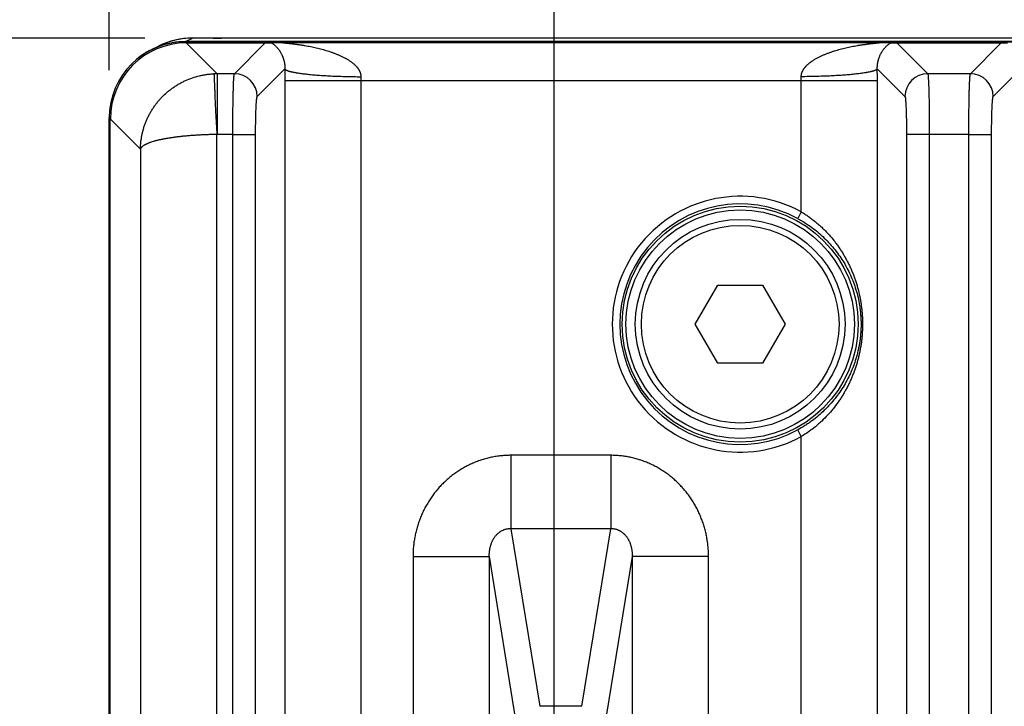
# Model space of a CAD drawing. Header units: inches. Extents: x 0 to 34, y 0 to 22.
# Tile 11 of 224: x 5.5 to 6.8, y 4.9 to 5.8. Entities that reach past the tile are written whole.
import ezdxf

# ---------------------------------------------------------------- set-up
doc = ezdxf.new("R2010")
doc.units = ezdxf.units.IN
doc.header["$LTSCALE"] = 1.87
doc.header["$MEASUREMENT"] = 0
doc.layers.get('0').update_dxf_attribs({"linetype": 'CONTINUOUS'})
doc.layers.add('DIMENSIONS', color=7, linetype='CONTINUOUS')
doc.styles.get("Standard").update_dxf_attribs({"font": 'txt', "width": 0.8})
doc.dimstyles.new('DIMSTYLE_1', dxfattribs={"dimtxt": 0.125, "dimasz": 0.18, "dimexe": 0.125, "dimexo": 0.0625, "dimgap": 0.03125, "dimtad": 0, "dimtih": 1, "dimtoh": 1, "dimdec": 3, "dimzin": 4, "dimdsep": 46, "dimtxsty": 'STANDARD', "dimblk": '_FILLED', "dimblk1": '_FILLED', "dimblk2": '_FILLED', "dimcen": 0.09, "dimadec": 0, "dimazin": 0, "dimtp": 0.01, "dimtm": 0.01, "dimtfac": 1, "dimtdec": 3, "dimtofl": 0, "dimtmove": 0, "dimatfit": 3, "dimldrblk": '_FILLED', "dimfxl": 1, "dimtolj": 1, "dimtzin": 4, "dimarcsym": 0})

# ---------------------------------------------------------------- blocks, each defined once
blk = doc.blocks.new('*D10')
at = {"layer": 'DIMENSIONS', "color": 2, "linetype": 'CONTINUOUS'}
blk.add_line((6.05, 4.0453), (4.9651, 4.0453), dxfattribs=at)
at = {"layer": 'DIMENSIONS', "color": 2, "linetype": 'CONTINUOUS', "insert": (4.9026, 4.1078), "char_height": 0.125, "width": 1.325, "attachment_point": 3, "line_spacing_factor": 0.9}
blk.add_mtext('1.719{\\Ftxt.shx;\\W1.000000;\\H0.125000; }[43.66]', dxfattribs=at)
blk = doc.blocks.new('_FILLED')
at = {"color": 0, "linetype": 'BYBLOCK'}
blk.add_solid([(0, 0), (-1, 0.1736), (-1, -0.1736)], dxfattribs=at)
blk = doc.blocks.new('*D11')
at = {"layer": 'DIMENSIONS', "color": 2, "linetype": 'CONTINUOUS'}
blk.add_line((6.2376, 4.2329), (6.2376, 6.4671), dxfattribs=at)
at = {"layer": 'DIMENSIONS', "color": 2, "linetype": 'CONTINUOUS', "insert": (6.1751, 6.5296), "char_height": 0.125, "width": 1.225, "attachment_point": 1, "rotation": 90, "line_spacing_factor": 0.9}
blk.add_mtext('.585{\\Ftxt.shx;\\W1.000000;\\H0.125000; }[14.86]', dxfattribs=at)
blk = doc.blocks.new('*D12')
at = {"layer": 'DIMENSIONS', "color": 2, "linetype": 'CONTINUOUS'}
blk.add_line((5.6526, 5.722), (5.6526, 6.4671), dxfattribs=at)
at = {"layer": 'DIMENSIONS', "color": 2, "linetype": 'CONTINUOUS', "insert": (5.5901, 6.5296), "char_height": 0.125, "width": 0.825, "attachment_point": 1, "rotation": 90, "line_spacing_factor": 0.9}
blk.add_mtext('.000{\\Ftxt.shx;\\W1.000000;\\H0.125000; }[0]', dxfattribs=at)
blk = doc.blocks.new('*D13')
at = {"layer": 'DIMENSIONS', "color": 2, "linetype": 'CONTINUOUS'}
blk.add_line((5.6996, 5.7643), (4.9651, 5.7643), dxfattribs=at)
at = {"layer": 'DIMENSIONS', "color": 2, "linetype": 'CONTINUOUS', "insert": (4.9026, 5.8268), "char_height": 0.125, "width": 0.825, "attachment_point": 3, "line_spacing_factor": 0.9}
blk.add_mtext('.000{\\Ftxt.shx;\\W1.000000;\\H0.125000; }[0]', dxfattribs=at)
blk = doc.blocks.new('*D14')
at = {"layer": 'DIMENSIONS', "color": 2, "linetype": 'CONTINUOUS'}
blk.add_line((7.2666, 5.0329), (7.2666, 6.4671), dxfattribs=at)
at = {"layer": 'DIMENSIONS', "color": 2, "linetype": 'CONTINUOUS', "insert": (7.2041, 6.5296), "char_height": 0.125, "width": 1.025, "attachment_point": 1, "rotation": 90, "line_spacing_factor": 0.9}
blk.add_mtext('1.614{\\Ftxt.shx;\\W1.000000;\\H0.125000; }[41]', dxfattribs=at)
blk = doc.blocks.new('*D15')
at = {"layer": 'DIMENSIONS', "color": 2, "linetype": 'CONTINUOUS'}
blk.add_line((13.3916, 5.0329), (13.3916, 6.4671), dxfattribs=at)
at = {"layer": 'DIMENSIONS', "color": 2, "linetype": 'CONTINUOUS', "insert": (13.3291, 6.5296), "char_height": 0.125, "width": 1.425, "attachment_point": 1, "rotation": 90, "line_spacing_factor": 0.9}
blk.add_mtext('7.739{\\Ftxt.shx;\\W1.000000;\\H0.125000; }[196.57]', dxfattribs=at)
blk = doc.blocks.new('*D16')
at = {"layer": 'DIMENSIONS', "color": 2, "linetype": 'CONTINUOUS'}
blk.add_line((20.0266, 5.0329), (20.0266, 6.4671), dxfattribs=at)
at = {"layer": 'DIMENSIONS', "color": 2, "linetype": 'CONTINUOUS', "insert": (19.9641, 6.5296), "char_height": 0.125, "width": 1.425, "attachment_point": 1, "rotation": 90, "line_spacing_factor": 0.9}
blk.add_mtext('14.374{\\Ftxt.shx;\\W1.000000;\\H0.125000; }[365.1]', dxfattribs=at)
blk = doc.blocks.new('*D17')
at = {"layer": 'DIMENSIONS', "color": 2, "linetype": 'CONTINUOUS'}
blk.add_line((21.0466, 4.2329), (21.0466, 6.4671), dxfattribs=at)
at = {"layer": 'DIMENSIONS', "color": 2, "linetype": 'CONTINUOUS', "insert": (20.9841, 6.5296), "char_height": 0.125, "width": 1.525, "attachment_point": 1, "rotation": 90, "line_spacing_factor": 0.9}
blk.add_mtext('15.394{\\Ftxt.shx;\\W1.000000;\\H0.125000; }[391.01]', dxfattribs=at)
blk = doc.blocks.new('*D18')
at = {"layer": 'DIMENSIONS', "color": 2, "linetype": 'CONTINUOUS'}
blk.add_line((7.079, 4.8453), (4.9651, 4.8453), dxfattribs=at)
at = {"layer": 'DIMENSIONS', "color": 2, "linetype": 'CONTINUOUS', "insert": (4.9026, 4.9078), "char_height": 0.125, "width": 1.225, "attachment_point": 3, "line_spacing_factor": 0.9}
blk.add_mtext('.919{\\Ftxt.shx;\\W1.000000;\\H0.125000; }[23.34]', dxfattribs=at)
blk = doc.blocks.new('*D19')
at = {"layer": 'DIMENSIONS', "color": 2, "linetype": 'CONTINUOUS'}
blk.add_line((7.079, 3.2453), (4.9651, 3.2453), dxfattribs=at)
at = {"layer": 'DIMENSIONS', "color": 2, "linetype": 'CONTINUOUS', "insert": (4.9026, 3.3078), "char_height": 0.125, "width": 1.325, "attachment_point": 3, "line_spacing_factor": 0.9}
blk.add_mtext('2.519{\\Ftxt.shx;\\W1.000000;\\H0.125000; }[63.98]', dxfattribs=at)

msp = doc.modelspace()

# ---------------------------------------------------------------- linework, layer by layer
at = {"color": 7, "linetype": 'CONTINUOUS'}
for p, q in [((5.7526, 5.7595), (5.754, 5.758)), ((5.7526, 5.7595), (8.6729, 5.7595)), ((5.7528, 5.7597), (5.7621, 5.7643)), ((21.5412, 5.7597), (5.7528, 5.7597)), ((8.0322, 5.7643), (5.7621, 5.7643)), ((5.7893, 5.7643), (5.8002, 5.7643)), ((5.7081, 5.7491), (5.7173, 5.7537)), ((5.7539, 5.758), (5.7944, 5.7176)), ((5.754, 5.758), (5.8576, 5.758)), ((5.8171, 5.7176), (5.8576, 5.758)), ((5.8576, 5.758), (5.8658, 5.7583)), ((5.8658, 5.7583), (5.8815, 5.7585)), ((5.8815, 5.7585), (6.6641, 5.7585)), ((6.6641, 5.7585), (6.6798, 5.7583)), ((6.6798, 5.7583), (6.6879, 5.758)), ((6.6879, 5.758), (6.7284, 5.7176)), ((6.6879, 5.758), (6.825, 5.758)), ((6.7845, 5.7176), (6.825, 5.758)), ((6.825, 5.758), (6.8332, 5.7583)), ((5.8471, 5.6876), (5.8834, 5.7239)), ((6.6621, 5.7239), (6.6984, 5.6876)), ((6.8145, 5.6876), (6.8508, 5.7239)), ((5.7944, 5.7176), (5.7944, 5.6376)), ((5.8171, 5.7176), (5.7944, 5.7176)), ((5.8834, 5.7085), (5.8834, 2.3823)), ((5.8834, 5.7085), (6.6621, 5.7085)), ((5.9833, 5.7085), (5.9833, 4.1975)), ((6.5622, 5.5361), (6.5622, 5.7085)), ((6.6621, 5.7085), (6.6621, 2.3823)), ((6.7845, 5.7176), (6.7284, 5.7176)), ((5.6526, 2.4313), (5.6526, 5.6595)), ((5.6526, 5.6595), (5.654, 5.658)), ((5.654, 5.6581), (5.6937, 5.6185)), ((5.654, 2.4327), (5.654, 5.658)), ((5.815, 5.6377), (5.7936, 5.6376)), ((5.7936, 5.6376), (5.7936, 2.4532)), ((5.815, 2.4532), (5.815, 5.6377)), ((5.815, 5.6376), (5.845, 5.6376)), ((5.845, 2.4532), (5.845, 5.6376)), ((6.7005, 5.6376), (6.7005, 2.4532)), ((6.7305, 5.6376), (6.7005, 5.6376)), ((6.7824, 5.6377), (6.7305, 5.6376)), ((6.7305, 5.6376), (6.7305, 2.4531)), ((6.7824, 2.4532), (6.7824, 5.6377)), ((6.7824, 5.6376), (6.8124, 5.6376)), ((6.8124, 2.4532), (6.8124, 5.6376)), ((5.6937, 5.6185), (5.6937, 2.4723)), ((6.5622, 5.5361), (6.5575, 5.5273)), ((6.4228, 5.3884), (6.4524, 5.4395)), ((6.4524, 5.4395), (6.5114, 5.4395)), ((6.5114, 5.4395), (6.5409, 5.3884)), ((6.4524, 5.3373), (6.4228, 5.3884)), ((6.5409, 5.3884), (6.5114, 5.3373)), ((6.6427, 5.3884), (6.6408, 5.3884)), ((6.5114, 5.3373), (6.4524, 5.3373)), ((6.5622, 5.2407), (6.5575, 5.2495)), ((6.5622, 2.8501), (6.5622, 5.2407)), ((6.1805, 5.2161), (6.1805, 5.1195)), ((6.3117, 5.2161), (6.1805, 5.2161)), ((6.3117, 5.2161), (6.3117, 5.1195)), ((6.1805, 5.1195), (6.2185, 4.8863)), ((6.3117, 5.1195), (6.1805, 5.1195)), ((6.2737, 4.8863), (6.3117, 5.1195)), ((6.0519, 5.0831), (6.1518, 5.0831)), ((6.0519, 5.0831), (6.0519, 4.2763)), ((6.1518, 5.0831), (6.1518, 4.24)), ((6.1518, 5.0831), (6.1885, 4.8573)), ((6.3036, 4.8573), (6.3404, 5.0831)), ((6.3404, 4.2292), (6.3404, 5.0831)), ((6.4403, 5.0831), (6.3404, 5.0831)), ((6.4403, 4.262), (6.4403, 5.0831)), ((6.2737, 4.8863), (6.2185, 4.8863))]:
    msp.add_line(p, q, dxfattribs=at)
msp.add_lwpolyline([(5.7621, 5.7643), (5.7592, 5.7643), (5.7561, 5.7641), (5.753, 5.7639), (5.75, 5.7636), (5.7469, 5.7631), (5.7439, 5.7626), (5.7408, 5.762), (5.7378, 5.7613), (5.7348, 5.7605), (5.7319, 5.7596), (5.7289, 5.7587), (5.726, 5.7576), (5.7232, 5.7564), (5.7204, 5.7552), (5.7173, 5.7537)], dxfattribs=at)
for radius in [0.1551, 0.1501, 0.1378, 0.1299]:
    msp.add_circle((6.4819, 5.3884), radius, dxfattribs=at)
for centre, radius, start, end in [((5.7621, 5.6643), 0.1, 89.9929, 116.5616), ((5.7541, 5.658), 0.1, 90.0698, 179.9302), ((9.3325, 5.7084), 3.4491, 179.7422, 179.999), ((3.2239, 5.7084), 3.4383, 0.0006, 0.2582), ((5.7946, 5.6176), 0.0999, 90.0871, 92.4781), ((5.8171, 5.6875), 0.03, 0.1328, 89.8672), ((6.3572, 5.7085), 0.3739, 179.2177, 180.0071), ((6.1897, 5.7085), 0.3725, 359.9915, 0.7837), ((6.7285, 5.6875), 0.03, 90.1328, 179.8672), ((6.7844, 5.6875), 0.03, 0.1328, 89.8672), ((6.4819, 5.3884), 0.1681, 61.4494, 298.551), ((6.4819, 5.3884), 0.1581, 61.4494, 298.5506)]:
    msp.add_arc(centre, radius, start, end, dxfattribs=at)
for centre, major_axis, ratio, start_param, end_param in [((5.7526, 5.6595), (0.0707, -0.0707), 0.999924, 2.356233, 3.926953), ((5.7528, 5.6597), (0.0895, 0.0447), 0.99981, 1.107103, 1.81188)]:
    msp.add_ellipse(centre, major_axis=major_axis, ratio=ratio, start_param=start_param, end_param=end_param, dxfattribs=at)
for points, knots in [([(5.8658, 5.7583), (5.866, 5.7581), (5.8662, 5.758), (5.8665, 5.7577), (5.8669, 5.7575), (5.8674, 5.7572), (5.8679, 5.7567), (5.8685, 5.7563), (5.8693, 5.7556), (5.8704, 5.7548), (5.8716, 5.7536), (5.8729, 5.7523), (5.8742, 5.7508), (5.8754, 5.7492), (5.8765, 5.7477), (5.8773, 5.7465), (5.8779, 5.7454), (5.8785, 5.7443), (5.8791, 5.7432), (5.8797, 5.7419), (5.8802, 5.7408), (5.8806, 5.7399), (5.8808, 5.7392), (5.8811, 5.7384), (5.8814, 5.7376), (5.8816, 5.7368), (5.8819, 5.736), (5.8821, 5.7351), (5.8825, 5.7338), (5.8827, 5.7326), (5.8829, 5.7315), (5.883, 5.731), (5.8831, 5.7304), (5.8832, 5.7298), (5.8832, 5.7291), (5.8833, 5.7286), (5.8833, 5.7282), (5.8833, 5.7278), (5.8834, 5.7275), (5.8834, 5.727), (5.8834, 5.7263), (5.8835, 5.7256), (5.8835, 5.7248), (5.8835, 5.7242), (5.8834, 5.7239)], [0, 0, 0, 0, 0.014649, 0.022432, 0.03047, 0.047242, 0.064855, 0.083225, 0.102281, 0.142334, 0.184911, 0.230041, 0.277909, 0.328821, 0.38323, 0.411931, 0.441745, 0.472801, 0.505293, 0.539375, 0.575223, 0.593911, 0.613204, 0.633128, 0.653685, 0.674988, 0.697162, 0.720244, 0.744358, 0.796294, 0.810187, 0.824478, 0.839237, 0.854507, 0.870283, 0.886616, 0.895041, 0.903651, 0.912403, 0.921289, 0.939689, 0.958986, 0.978971, 1, 1, 1, 1]), ([(5.8815, 5.7585), (5.8814, 5.7585), (5.8813, 5.7585), (5.8812, 5.7585), (5.881, 5.7585), (5.8809, 5.7585), (5.8809, 5.7585), (5.8808, 5.7585), (5.8808, 5.7585), (5.8808, 5.7584), (5.8807, 5.7584), (5.8807, 5.7584), (5.8807, 5.7584), (5.8807, 5.7584), (5.8807, 5.7584), (5.8807, 5.7584), (5.8807, 5.7584), (5.8806, 5.7584), (5.8806, 5.7584), (5.8807, 5.7584), (5.8807, 5.7584), (5.8807, 5.7584), (5.8807, 5.7584), (5.8807, 5.7584), (5.8807, 5.7584), (5.8808, 5.7584), (5.8808, 5.7584), (5.8809, 5.7583), (5.8809, 5.7583), (5.8811, 5.7583), (5.8812, 5.7583), (5.8813, 5.7583), (5.8815, 5.7583), (5.8816, 5.7582), (5.8818, 5.7582), (5.882, 5.7582), (5.8822, 5.7582), (5.8825, 5.7581), (5.8829, 5.7581), (5.8833, 5.7581), (5.8837, 5.758), (5.8841, 5.758), (5.8845, 5.7579), (5.8851, 5.7579), (5.8858, 5.7578), (5.8867, 5.7577), (5.8876, 5.7576), (5.8884, 5.7575), (5.8893, 5.7574), (5.8903, 5.7573), (5.8915, 5.7572), (5.893, 5.757), (5.8948, 5.7568), (5.8967, 5.7566), (5.8986, 5.7563), (5.9004, 5.756), (5.9023, 5.7558), (5.9042, 5.7555), (5.906, 5.7552), (5.9079, 5.7549), (5.9104, 5.7545), (5.9135, 5.7539), (5.9173, 5.7532), (5.921, 5.7524), (5.9248, 5.7516), (5.9285, 5.7507), (5.9322, 5.7497), (5.9359, 5.7487), (5.9396, 5.7476), (5.9432, 5.7464), (5.9463, 5.7453), (5.9487, 5.7444), (5.9505, 5.7437), (5.9523, 5.743), (5.954, 5.7423), (5.9558, 5.7415), (5.9576, 5.7407), (5.9593, 5.7399), (5.961, 5.739), (5.9625, 5.7382), (5.9636, 5.7376), (5.9647, 5.737), (5.9661, 5.7362), (5.9678, 5.7351), (5.9694, 5.7341), (5.971, 5.7329), (5.9725, 5.7317), (5.974, 5.7305), (5.9755, 5.7292), (5.9769, 5.7278), (5.978, 5.7266), (5.9788, 5.7256), (5.9794, 5.7248), (5.98, 5.724), (5.9805, 5.7231), (5.981, 5.7223), (5.9815, 5.7214), (5.9819, 5.7205), (5.9823, 5.7196), (5.9826, 5.7186), (5.9828, 5.7178), (5.983, 5.7172), (5.9831, 5.7165), (5.9832, 5.7158), (5.9833, 5.7152), (5.9833, 5.7145), (5.9834, 5.714), (5.9834, 5.7136)], [0, 0, 0, 0, 0.001254, 0.002422, 0.003489, 0.004434, 0.004855, 0.005238, 0.005583, 0.005888, 0.006151, 0.006371, 0.006545, 0.006614, 0.006673, 0.006721, 0.006759, 0.00679, 0.006817, 0.006882, 0.006927, 0.006983, 0.007126, 0.007315, 0.007549, 0.007827, 0.008147, 0.008507, 0.009336, 0.010295, 0.011364, 0.012527, 0.013772, 0.015091, 0.016474, 0.017912, 0.019397, 0.022485, 0.025701, 0.029016, 0.032412, 0.035877, 0.039398, 0.042967, 0.050217, 0.057585, 0.065048, 0.072585, 0.080179, 0.087823, 0.095508, 0.110975, 0.126546, 0.142196, 0.157908, 0.173671, 0.189476, 0.205315, 0.221184, 0.237079, 0.252996, 0.284885, 0.316837, 0.34884, 0.380888, 0.412973, 0.445093, 0.477244, 0.509425, 0.541635, 0.573876, 0.590007, 0.606146, 0.622294, 0.638451, 0.654617, 0.670791, 0.686978, 0.703175, 0.719383, 0.727493, 0.735606, 0.751844, 0.768097, 0.78437, 0.800664, 0.816982, 0.833329, 0.849709, 0.866129, 0.882595, 0.890849, 0.899119, 0.907405, 0.915709, 0.924032, 0.932377, 0.940744, 0.949134, 0.95755, 0.965991, 0.970221, 0.974458, 0.982949, 0.987204, 0.991465, 1, 1, 1, 1]), ([(6.5622, 5.7136), (6.5622, 5.714), (6.5622, 5.7147), (6.5623, 5.7157), (6.5624, 5.7165), (6.5626, 5.7172), (6.5627, 5.7177), (6.5628, 5.7181), (6.5629, 5.7186), (6.5631, 5.7191), (6.5633, 5.7197), (6.5637, 5.7205), (6.5641, 5.7214), (6.5645, 5.7223), (6.565, 5.7231), (6.5656, 5.724), (6.5662, 5.7248), (6.5668, 5.7256), (6.5674, 5.7263), (6.568, 5.7271), (6.5689, 5.728), (6.5701, 5.7292), (6.5715, 5.7305), (6.573, 5.7317), (6.5746, 5.7329), (6.5762, 5.7341), (6.5778, 5.7351), (6.5794, 5.7362), (6.5811, 5.7371), (6.5828, 5.7381), (6.5845, 5.739), (6.5862, 5.7399), (6.588, 5.7407), (6.5897, 5.7415), (6.5915, 5.7423), (6.5933, 5.743), (6.5951, 5.7437), (6.5969, 5.7444), (6.5993, 5.7453), (6.6023, 5.7464), (6.606, 5.7476), (6.6097, 5.7487), (6.6134, 5.7497), (6.6171, 5.7507), (6.6208, 5.7516), (6.6245, 5.7524), (6.6283, 5.7532), (6.632, 5.7539), (6.6351, 5.7545), (6.6376, 5.7549), (6.6395, 5.7552), (6.6414, 5.7555), (6.6433, 5.7558), (6.6451, 5.756), (6.647, 5.7563), (6.6488, 5.7566), (6.6507, 5.7568), (6.6525, 5.757), (6.6544, 5.7572), (6.6559, 5.7574), (6.6571, 5.7575), (6.658, 5.7576), (6.6589, 5.7577), (6.6598, 5.7578), (6.6605, 5.7579), (6.661, 5.7579), (6.6615, 5.758), (6.6619, 5.758), (6.6623, 5.7581), (6.6627, 5.7581), (6.6631, 5.7581), (6.6634, 5.7582), (6.6636, 5.7582), (6.6638, 5.7582), (6.6639, 5.7582), (6.6641, 5.7583), (6.6642, 5.7583), (6.6644, 5.7583), (6.6645, 5.7583), (6.6646, 5.7583), (6.6647, 5.7583), (6.6648, 5.7584), (6.6648, 5.7584), (6.6648, 5.7584), (6.6648, 5.7584), (6.6649, 5.7584), (6.6649, 5.7584), (6.6649, 5.7584), (6.6649, 5.7584), (6.6649, 5.7584), (6.6649, 5.7584), (6.6649, 5.7584), (6.6649, 5.7584), (6.6649, 5.7584), (6.6649, 5.7584), (6.6649, 5.7584), (6.6649, 5.7584), (6.6648, 5.7584), (6.6648, 5.7584), (6.6648, 5.7585), (6.6647, 5.7585), (6.6647, 5.7585), (6.6646, 5.7585), (6.6645, 5.7585), (6.6644, 5.7585), (6.6642, 5.7585), (6.6641, 5.7585), (6.6641, 5.7585)], [0, 0, 0, 0, 0.008535, 0.01705, 0.025541, 0.029778, 0.034008, 0.038232, 0.04245, 0.046661, 0.050866, 0.059257, 0.067624, 0.075969, 0.084292, 0.092597, 0.100883, 0.109152, 0.117406, 0.125647, 0.133874, 0.150294, 0.166674, 0.183021, 0.19934, 0.215634, 0.231906, 0.24816, 0.264398, 0.28062, 0.296829, 0.313026, 0.329213, 0.345387, 0.361552, 0.37771, 0.393858, 0.409997, 0.426129, 0.45837, 0.49058, 0.522761, 0.554913, 0.587032, 0.619118, 0.651165, 0.683168, 0.715121, 0.747011, 0.762927, 0.778822, 0.794691, 0.81053, 0.826335, 0.842098, 0.857811, 0.873461, 0.889032, 0.904499, 0.919827, 0.927423, 0.934958, 0.942421, 0.949791, 0.95704, 0.960608, 0.96413, 0.967594, 0.970992, 0.974308, 0.977524, 0.98061, 0.982094, 0.98353, 0.984912, 0.986233, 0.987484, 0.988652, 0.989722, 0.990678, 0.991499, 0.991855, 0.992171, 0.992448, 0.992683, 0.992874, 0.993019, 0.993076, 0.993121, 0.993187, 0.993214, 0.993244, 0.993282, 0.99333, 0.993388, 0.993457, 0.993629, 0.993845, 0.994105, 0.994409, 0.994755, 0.995141, 0.995565, 0.996514, 0.997584, 0.99875, 1, 1, 1, 1]), ([(6.6621, 5.7239), (6.6621, 5.7242), (6.6621, 5.7248), (6.6621, 5.7256), (6.6621, 5.7264), (6.6622, 5.7271), (6.6622, 5.7278), (6.6623, 5.7285), (6.6623, 5.7291), (6.6624, 5.7298), (6.6625, 5.7304), (6.6626, 5.7312), (6.6627, 5.7321), (6.663, 5.7331), (6.6632, 5.7341), (6.6634, 5.7351), (6.6637, 5.736), (6.6639, 5.7368), (6.6643, 5.7379), (6.6647, 5.7392), (6.6653, 5.7406), (6.6658, 5.7419), (6.6664, 5.7432), (6.667, 5.7443), (6.6676, 5.7454), (6.6683, 5.7465), (6.6691, 5.7477), (6.6701, 5.7492), (6.6714, 5.7508), (6.6727, 5.7523), (6.6739, 5.7536), (6.6752, 5.7548), (6.6762, 5.7556), (6.677, 5.7563), (6.6776, 5.7567), (6.6782, 5.7572), (6.6787, 5.7575), (6.6793, 5.7579), (6.6796, 5.7581), (6.6798, 5.7583)], [0, 0, 0, 0, 0.020874, 0.0411, 0.060417, 0.07862, 0.096313, 0.113422, 0.129822, 0.145519, 0.16071, 0.175494, 0.203758, 0.230365, 0.255613, 0.279807, 0.302864, 0.324976, 0.346308, 0.386805, 0.424758, 0.460645, 0.494729, 0.527177, 0.558234, 0.58809, 0.616799, 0.671179, 0.722089, 0.769963, 0.815093, 0.857661, 0.897724, 0.916781, 0.935143, 0.952758, 0.969527, 0.985305, 1, 1, 1, 1]), ([(5.8835, 5.7239), (5.8835, 5.7238), (5.8837, 5.7235), (5.8839, 5.7233), (5.8841, 5.7231), (5.8843, 5.7229), (5.8847, 5.7227), (5.8851, 5.7224), (5.8856, 5.7222), (5.8861, 5.722), (5.8867, 5.7217), (5.8873, 5.7215), (5.888, 5.7212), (5.8888, 5.721), (5.8896, 5.7208), (5.8904, 5.7205), (5.8913, 5.7203), (5.8926, 5.72), (5.8944, 5.7196), (5.8963, 5.7193), (5.8978, 5.719), (5.8995, 5.7187), (5.9018, 5.7183), (5.9047, 5.7179), (5.9077, 5.7175), (5.9109, 5.7172), (5.9142, 5.7168), (5.9178, 5.7164), (5.9214, 5.7161), (5.9253, 5.7158), (5.9306, 5.7154), (5.9376, 5.715), (5.9462, 5.7145), (5.9552, 5.7142), (5.9644, 5.7139), (5.9738, 5.7137), (5.9802, 5.7136), (5.9834, 5.7136)], [0, 0, 0, 0, 0.005799, 0.007465, 0.00923, 0.013072, 0.017357, 0.022108, 0.027339, 0.03306, 0.039278, 0.045998, 0.053221, 0.060948, 0.069179, 0.077914, 0.087149, 0.096881, 0.117825, 0.140711, 0.152869, 0.165496, 0.192133, 0.220567, 0.250738, 0.282582, 0.31603, 0.35101, 0.387444, 0.425252, 0.464349, 0.546063, 0.631855, 0.720957, 0.812567, 0.905861, 1, 1, 1, 1]), ([(6.6621, 5.7239), (6.662, 5.7238), (6.6619, 5.7235), (6.6617, 5.7233), (6.6615, 5.7231), (6.6612, 5.7229), (6.6609, 5.7227), (6.6604, 5.7224), (6.66, 5.7222), (6.6595, 5.722), (6.6589, 5.7217), (6.6582, 5.7215), (6.6575, 5.7212), (6.6568, 5.721), (6.656, 5.7208), (6.6551, 5.7205), (6.6542, 5.7203), (6.6529, 5.72), (6.6512, 5.7196), (6.6493, 5.7193), (6.6477, 5.719), (6.646, 5.7187), (6.6437, 5.7183), (6.6409, 5.7179), (6.6379, 5.7175), (6.6347, 5.7172), (6.6313, 5.7168), (6.6278, 5.7164), (6.6241, 5.7161), (6.6203, 5.7158), (6.615, 5.7154), (6.608, 5.715), (6.5994, 5.7145), (6.5904, 5.7142), (6.5811, 5.7139), (6.5717, 5.7137), (6.5654, 5.7136), (6.5622, 5.7136)], [0, 0, 0, 0, 0.005801, 0.007467, 0.009232, 0.013075, 0.017361, 0.022113, 0.027344, 0.033066, 0.039285, 0.046006, 0.053229, 0.060958, 0.06919, 0.077925, 0.087161, 0.096894, 0.117839, 0.140726, 0.152885, 0.165513, 0.19215, 0.220585, 0.250756, 0.282601, 0.316049, 0.351029, 0.387463, 0.42527, 0.464367, 0.546079, 0.631869, 0.720968, 0.812574, 0.905865, 1, 1, 1, 1]), ([(5.6937, 5.6184), (5.6937, 5.6192), (5.6937, 5.6204), (5.6938, 5.622), (5.6938, 5.6231), (5.6939, 5.6243), (5.694, 5.6259), (5.6942, 5.6278), (5.6945, 5.6301), (5.6949, 5.6332), (5.6956, 5.6371), (5.6967, 5.6417), (5.6979, 5.6462), (5.6994, 5.6507), (5.7011, 5.6551), (5.703, 5.6594), (5.7051, 5.6637), (5.7074, 5.6678), (5.7099, 5.6718), (5.7126, 5.6758), (5.7155, 5.6795), (5.7185, 5.6832), (5.7229, 5.6879), (5.7275, 5.6922), (5.7325, 5.6963), (5.7363, 5.6991), (5.7403, 5.7018), (5.7444, 5.7043), (5.7486, 5.7066), (5.7544, 5.7093), (5.7619, 5.7123), (5.7696, 5.7145), (5.7759, 5.7158), (5.7807, 5.7166), (5.7854, 5.7172), (5.7886, 5.7174), (5.7903, 5.7175)], [0, 0, 0, 0, 0.015386, 0.023084, 0.03077, 0.038454, 0.046141, 0.061532, 0.076931, 0.092339, 0.123176, 0.15403, 0.184908, 0.215825, 0.246783, 0.277774, 0.308804, 0.339875, 0.370984, 0.402137, 0.433332, 0.464567, 0.495844, 0.558498, 0.58989, 0.621316, 0.652776, 0.684264, 0.715781, 0.74732, 0.810438, 0.873607, 0.905209, 0.936811, 0.968409, 1, 1, 1, 1]), ([(5.7903, 5.7175), (5.7903, 5.7174), (5.7903, 5.7171), (5.7903, 5.7167), (5.7903, 5.7161), (5.7904, 5.7149), (5.7904, 5.713), (5.7905, 5.7108), (5.7906, 5.7087), (5.7907, 5.7061), (5.7909, 5.7026), (5.7911, 5.6979), (5.7913, 5.6936), (5.7914, 5.69), (5.7915, 5.686), (5.7917, 5.6808), (5.792, 5.6742), (5.7923, 5.6685), (5.7925, 5.6638), (5.7928, 5.6589), (5.7932, 5.6527), (5.7937, 5.6452), (5.7939, 5.6402), (5.794, 5.6376)], [0, 0, 0, 0, 0.003301, 0.00888, 0.016712, 0.02677, 0.053462, 0.088749, 0.109544, 0.132372, 0.183867, 0.242721, 0.308419, 0.343671, 0.380418, 0.458053, 0.540627, 0.627451, 0.672234, 0.717782, 0.810662, 0.905072, 1, 1, 1, 1]), ([(5.815, 5.6377), (5.815, 5.6402), (5.815, 5.6453), (5.8151, 5.6528), (5.8151, 5.6602), (5.8152, 5.6674), (5.8153, 5.6743), (5.8154, 5.6809), (5.8155, 5.6871), (5.8156, 5.6928), (5.8158, 5.6973), (5.8159, 5.7006), (5.816, 5.7029), (5.816, 5.705), (5.8161, 5.707), (5.8162, 5.7088), (5.8163, 5.7105), (5.8164, 5.7119), (5.8165, 5.7133), (5.8166, 5.7143), (5.8167, 5.715), (5.8167, 5.7154), (5.8168, 5.7159), (5.8168, 5.7162), (5.8169, 5.7166), (5.8169, 5.7168), (5.817, 5.7171), (5.817, 5.7173), (5.8171, 5.7174), (5.8171, 5.7175), (5.8171, 5.7175), (5.8171, 5.7175), (5.8171, 5.7176)], [0, 0, 0, 0, 0.095333, 0.189793, 0.28252, 0.37267, 0.459424, 0.541993, 0.619628, 0.691624, 0.757327, 0.787631, 0.816144, 0.842802, 0.867543, 0.890314, 0.911062, 0.929742, 0.946313, 0.960739, 0.967138, 0.97299, 0.978293, 0.983044, 0.987243, 0.990887, 0.99398, 0.996522, 0.99759, 0.998523, 0.999325, 1, 1, 1, 1]), ([(6.7284, 5.7176), (6.7284, 5.7175), (6.7284, 5.7175), (6.7285, 5.7175), (6.7285, 5.7174), (6.7285, 5.7173), (6.7286, 5.7171), (6.7286, 5.7168), (6.7287, 5.7166), (6.7287, 5.7162), (6.7288, 5.7159), (6.7288, 5.7154), (6.7289, 5.715), (6.729, 5.7143), (6.729, 5.7133), (6.7291, 5.7119), (6.7292, 5.7105), (6.7293, 5.7088), (6.7294, 5.707), (6.7295, 5.705), (6.7296, 5.7029), (6.7297, 5.7006), (6.7298, 5.6973), (6.7299, 5.6928), (6.73, 5.6871), (6.7302, 5.6809), (6.7303, 5.6743), (6.7304, 5.6674), (6.7304, 5.6602), (6.7305, 5.6528), (6.7305, 5.6452), (6.7305, 5.6402), (6.7305, 5.6376)], [0, 0, 0, 0, 0.000675, 0.001477, 0.002411, 0.003478, 0.006021, 0.009114, 0.01276, 0.016959, 0.021711, 0.027014, 0.032868, 0.039268, 0.053697, 0.07027, 0.088953, 0.109705, 0.132479, 0.157224, 0.183885, 0.212402, 0.24271, 0.30842, 0.380421, 0.45806, 0.540631, 0.627383, 0.717527, 0.810244, 0.904688, 1, 1, 1, 1]), ([(6.7824, 5.6377), (6.7824, 5.6402), (6.7824, 5.6453), (6.7825, 5.6528), (6.7825, 5.6602), (6.7826, 5.6674), (6.7827, 5.6743), (6.7828, 5.6809), (6.7829, 5.6871), (6.783, 5.6928), (6.7831, 5.6973), (6.7833, 5.7006), (6.7833, 5.7029), (6.7834, 5.705), (6.7835, 5.707), (6.7836, 5.7088), (6.7837, 5.7105), (6.7838, 5.7119), (6.7839, 5.7133), (6.784, 5.7143), (6.784, 5.715), (6.7841, 5.7154), (6.7841, 5.7159), (6.7842, 5.7162), (6.7842, 5.7166), (6.7843, 5.7168), (6.7843, 5.7171), (6.7844, 5.7173), (6.7844, 5.7174), (6.7845, 5.7175), (6.7845, 5.7175), (6.7845, 5.7175), (6.7845, 5.7176)], [0, 0, 0, 0, 0.095333, 0.189793, 0.28252, 0.37267, 0.459424, 0.541993, 0.619628, 0.691624, 0.757327, 0.787631, 0.816144, 0.842802, 0.867543, 0.890314, 0.911062, 0.929742, 0.946313, 0.960739, 0.967138, 0.97299, 0.978293, 0.983044, 0.987243, 0.990887, 0.99398, 0.996522, 0.99759, 0.998523, 0.999325, 1, 1, 1, 1]), ([(5.845, 5.6376), (5.845, 5.6408), (5.845, 5.6455), (5.8451, 5.6517), (5.8452, 5.6562), (5.8453, 5.6605), (5.8454, 5.6647), (5.8455, 5.6685), (5.8456, 5.6721), (5.8458, 5.6754), (5.8459, 5.6779), (5.846, 5.6797), (5.8461, 5.681), (5.8462, 5.6821), (5.8463, 5.6831), (5.8464, 5.6841), (5.8465, 5.6849), (5.8466, 5.6856), (5.8467, 5.6862), (5.8467, 5.6865), (5.8468, 5.6868), (5.8468, 5.6869), (5.8469, 5.6871), (5.8469, 5.6872), (5.8469, 5.6873), (5.847, 5.6874), (5.847, 5.6875), (5.847, 5.6875), (5.8471, 5.6876), (5.8471, 5.6876), (5.8471, 5.6876)], [0, 0, 0, 0, 0.189514, 0.28211, 0.372138, 0.458777, 0.541241, 0.61878, 0.690695, 0.756335, 0.815107, 0.841754, 0.866492, 0.889265, 0.910028, 0.928735, 0.945345, 0.959826, 0.972155, 0.977508, 0.982317, 0.986582, 0.988512, 0.990307, 0.993496, 0.996159, 0.997299, 0.998316, 0.999213, 1, 1, 1, 1]), ([(6.6984, 5.6876), (6.6985, 5.6876), (6.6985, 5.6876), (6.6985, 5.6875), (6.6985, 5.6875), (6.6986, 5.6874), (6.6986, 5.6873), (6.6986, 5.6872), (6.6987, 5.6871), (6.6987, 5.6869), (6.6988, 5.6868), (6.6988, 5.6865), (6.6989, 5.6862), (6.699, 5.6856), (6.6991, 5.6849), (6.6992, 5.6841), (6.6993, 5.6831), (6.6994, 5.6821), (6.6994, 5.681), (6.6995, 5.6797), (6.6997, 5.6779), (6.6998, 5.6754), (6.6999, 5.6721), (6.7001, 5.6685), (6.7002, 5.6647), (6.7003, 5.6605), (6.7004, 5.6562), (6.7005, 5.6517), (6.7005, 5.6455), (6.7005, 5.6408), (6.7005, 5.6376)], [0, 0, 0, 0, 0.000786, 0.001684, 0.0027, 0.00384, 0.006502, 0.009692, 0.011487, 0.013417, 0.017684, 0.022492, 0.027844, 0.040173, 0.054655, 0.071265, 0.089971, 0.110734, 0.133508, 0.158246, 0.184891, 0.243666, 0.309304, 0.38122, 0.458759, 0.541223, 0.627863, 0.717889, 0.810487, 1, 1, 1, 1]), ([(6.8124, 5.6376), (6.8124, 5.6408), (6.8124, 5.6455), (6.8125, 5.6517), (6.8125, 5.6562), (6.8126, 5.6605), (6.8127, 5.6647), (6.8129, 5.6685), (6.813, 5.6721), (6.8131, 5.6754), (6.8133, 5.6779), (6.8134, 5.6797), (6.8135, 5.681), (6.8136, 5.6821), (6.8137, 5.6831), (6.8138, 5.6841), (6.8139, 5.6849), (6.814, 5.6856), (6.814, 5.6862), (6.8141, 5.6865), (6.8142, 5.6868), (6.8142, 5.6869), (6.8142, 5.6871), (6.8143, 5.6872), (6.8143, 5.6873), (6.8144, 5.6874), (6.8144, 5.6875), (6.8144, 5.6875), (6.8144, 5.6876), (6.8145, 5.6876), (6.8145, 5.6876)], [0, 0, 0, 0, 0.189514, 0.28211, 0.372138, 0.458777, 0.541241, 0.61878, 0.690695, 0.756335, 0.815107, 0.841754, 0.866492, 0.889265, 0.910028, 0.928735, 0.945345, 0.959826, 0.972155, 0.977508, 0.982317, 0.986582, 0.988512, 0.990307, 0.993496, 0.996159, 0.997299, 0.998316, 0.999213, 1, 1, 1, 1]), ([(5.7936, 5.6376), (5.7927, 5.6376), (5.7911, 5.6376), (5.7887, 5.6376), (5.7863, 5.6375), (5.7839, 5.6375), (5.7815, 5.6374), (5.7792, 5.6373), (5.7768, 5.6372), (5.7744, 5.6371), (5.7721, 5.637), (5.7697, 5.6369), (5.7674, 5.6367), (5.7655, 5.6366), (5.7639, 5.6365), (5.7624, 5.6364), (5.7605, 5.6363), (5.7582, 5.6361), (5.756, 5.6359), (5.7538, 5.6357), (5.7516, 5.6355), (5.7494, 5.6353), (5.7473, 5.6351), (5.7452, 5.6348), (5.7431, 5.6346), (5.7411, 5.6343), (5.739, 5.6341), (5.737, 5.6338), (5.7351, 5.6335), (5.7332, 5.6332), (5.7313, 5.6329), (5.7294, 5.6326), (5.7276, 5.6323), (5.7258, 5.632), (5.7241, 5.6317), (5.7224, 5.6313), (5.7208, 5.631), (5.7191, 5.6306), (5.7176, 5.6303), (5.716, 5.6299), (5.7146, 5.6296), (5.7131, 5.6292), (5.7113, 5.6287), (5.7091, 5.628), (5.7071, 5.6274), (5.7055, 5.6268), (5.7044, 5.6264), (5.7034, 5.626), (5.7024, 5.6256), (5.7014, 5.6251), (5.7005, 5.6247), (5.6997, 5.6243), (5.6989, 5.6239), (5.6982, 5.6234), (5.6975, 5.623), (5.6969, 5.6225), (5.6963, 5.6221), (5.6958, 5.6217), (5.6953, 5.6212), (5.6949, 5.6208), (5.6946, 5.6204), (5.6944, 5.6201), (5.6942, 5.6198), (5.6941, 5.6196), (5.694, 5.6194), (5.6939, 5.6192), (5.6938, 5.619), (5.6938, 5.6189), (5.6937, 5.6187), (5.6937, 5.6186), (5.6937, 5.6185)], [0, 0, 0, 0, 0.023166, 0.046319, 0.069445, 0.09253, 0.115561, 0.138526, 0.16141, 0.184201, 0.206885, 0.22945, 0.251882, 0.27417, 0.285255, 0.2963, 0.318259, 0.340037, 0.36162, 0.382996, 0.404154, 0.425082, 0.445769, 0.466204, 0.486375, 0.506273, 0.525885, 0.545203, 0.564216, 0.582914, 0.601289, 0.619331, 0.63703, 0.654378, 0.671367, 0.68799, 0.704238, 0.720103, 0.735578, 0.750658, 0.765336, 0.779607, 0.793463, 0.819916, 0.844659, 0.85638, 0.867664, 0.878508, 0.888911, 0.898873, 0.908393, 0.917479, 0.926137, 0.934367, 0.942173, 0.949556, 0.956521, 0.963075, 0.969245, 0.975065, 0.980563, 0.983199, 0.985776, 0.988312, 0.990804, 0.993215, 0.994376, 0.995507, 0.997733, 1, 1, 1, 1]), ([(6.5575, 5.5273), (6.5583, 5.5268), (6.5599, 5.5259), (6.5631, 5.5241), (6.5685, 5.5208), (6.5761, 5.5156), (6.5846, 5.5089), (6.5925, 5.5017), (6.5999, 5.494), (6.6067, 5.486), (6.6129, 5.4777), (6.6185, 5.469), (6.6235, 5.46), (6.6279, 5.4507), (6.6317, 5.4411), (6.6349, 5.4312), (6.6375, 5.4209), (6.639, 5.4121), (6.6399, 5.4049), (6.6403, 5.4003), (6.6406, 5.3967), (6.6407, 5.3939), (6.6408, 5.3912), (6.6408, 5.3893), (6.6408, 5.3884)], [0, 0, 0, 0, 0.016263, 0.032519, 0.064981, 0.129549, 0.193456, 0.25658, 0.31891, 0.380509, 0.44151, 0.502094, 0.562475, 0.622895, 0.683652, 0.74506, 0.807377, 0.870732, 0.902789, 0.935057, 0.951255, 0.967485, 0.983737, 1, 1, 1, 1]), ([(6.5622, 5.5361), (6.563, 5.5356), (6.5647, 5.5346), (6.567, 5.5331), (6.5694, 5.5315), (6.5725, 5.5294), (6.5763, 5.5266), (6.5807, 5.5231), (6.585, 5.5195), (6.5891, 5.5158), (6.5931, 5.5119), (6.5981, 5.5066), (6.6029, 5.5011), (6.6074, 5.4954), (6.6106, 5.491), (6.6136, 5.4865), (6.6165, 5.482), (6.6192, 5.4774), (6.6218, 5.4727), (6.6243, 5.4679), (6.6262, 5.4639), (6.6277, 5.4607), (6.6291, 5.4574), (6.6307, 5.4532), (6.6326, 5.4482), (6.6343, 5.4431), (6.6359, 5.4379), (6.6378, 5.4309), (6.6393, 5.4237), (6.6406, 5.4164), (6.6413, 5.4109), (6.6419, 5.4063), (6.6422, 5.4025), (6.6423, 5.4002), (6.6425, 5.3983), (6.6425, 5.3969), (6.6426, 5.3955), (6.6426, 5.3941), (6.6427, 5.3926), (6.6427, 5.3908), (6.6427, 5.3893), (6.6427, 5.3884)], [0, 0, 0, 0, 0.016118, 0.03223, 0.048329, 0.064411, 0.0965, 0.12847, 0.160299, 0.191973, 0.223486, 0.254837, 0.31706, 0.347961, 0.378735, 0.4094, 0.439973, 0.470476, 0.50093, 0.531359, 0.561786, 0.577006, 0.592235, 0.622732, 0.653309, 0.683997, 0.714824, 0.745813, 0.808333, 0.839885, 0.871625, 0.903538, 0.919552, 0.935599, 0.943633, 0.951674, 0.95972, 0.96777, 0.975825, 0.983882, 1, 1, 1, 1]), ([(6.6408, 5.3884), (6.6408, 5.3875), (6.6408, 5.3856), (6.6407, 5.382), (6.6404, 5.3774), (6.6399, 5.3719), (6.6393, 5.3665), (6.6384, 5.3612), (6.637, 5.3542), (6.6349, 5.3456), (6.6317, 5.3357), (6.6279, 5.3261), (6.6235, 5.3168), (6.6185, 5.3078), (6.6129, 5.2991), (6.6067, 5.2908), (6.6011, 5.2841), (6.5963, 5.279), (6.5912, 5.274), (6.5846, 5.2679), (6.5775, 5.2623), (6.5716, 5.2581), (6.5654, 5.2541), (6.5607, 5.2513), (6.5575, 5.2495)], [0, 0, 0, 0, 0.016261, 0.032513, 0.064943, 0.09722, 0.129288, 0.161102, 0.192643, 0.254929, 0.316326, 0.377097, 0.43753, 0.49791, 0.55849, 0.61949, 0.681089, 0.71216, 0.743425, 0.806549, 0.870455, 0.902673, 0.935031, 1, 1, 1, 1]), ([(6.6427, 5.3884), (6.6427, 5.3879), (6.6427, 5.387), (6.6427, 5.3858), (6.6427, 5.3849), (6.6427, 5.3839), (6.6426, 5.3827), (6.6426, 5.3813), (6.6425, 5.3799), (6.6424, 5.3785), (6.6424, 5.3771), (6.6423, 5.3757), (6.6421, 5.3738), (6.6419, 5.3705), (6.6415, 5.3668), (6.641, 5.3631), (6.6404, 5.3595), (6.6396, 5.3549), (6.6385, 5.3495), (6.6373, 5.3442), (6.6361, 5.3398), (6.6351, 5.3363), (6.634, 5.3329), (6.6326, 5.3286), (6.6307, 5.3236), (6.6287, 5.3186), (6.6266, 5.3137), (6.6243, 5.3088), (6.6218, 5.3041), (6.6192, 5.2994), (6.6165, 5.2948), (6.6136, 5.2903), (6.6095, 5.2843), (6.6052, 5.2785), (6.6005, 5.273), (6.5956, 5.2675), (6.5904, 5.2623), (6.585, 5.2573), (6.5807, 5.2537), (6.5763, 5.2502), (6.5702, 5.2458), (6.5655, 5.2427), (6.5622, 5.2407)], [0, 0, 0, 0, 0.008059, 0.016117, 0.020146, 0.024174, 0.032228, 0.040279, 0.048325, 0.056366, 0.064402, 0.072431, 0.080452, 0.096472, 0.128396, 0.144294, 0.160143, 0.191692, 0.223038, 0.254192, 0.285169, 0.300599, 0.315993, 0.346686, 0.377272, 0.407778, 0.438232, 0.46866, 0.499089, 0.529542, 0.560045, 0.590618, 0.621283, 0.68295, 0.713991, 0.745183, 0.808038, 0.839713, 0.871542, 0.903513, 0.935602, 1, 1, 1, 1]), ([(6.1805, 5.2161), (6.1794, 5.2161), (6.1773, 5.2161), (6.1741, 5.216), (6.1709, 5.2158), (6.1666, 5.2154), (6.1613, 5.2147), (6.155, 5.2136), (6.1487, 5.2121), (6.1425, 5.2103), (6.1365, 5.2082), (6.1305, 5.2058), (6.1247, 5.2031), (6.119, 5.2001), (6.1135, 5.1968), (6.1081, 5.1933), (6.1029, 5.1894), (6.098, 5.1854), (6.0932, 5.181), (6.0886, 5.1765), (6.0843, 5.1717), (6.0803, 5.1667), (6.0764, 5.1616), (6.0729, 5.1562), (6.0696, 5.1507), (6.0665, 5.1451), (6.0637, 5.1393), (6.0613, 5.1333), (6.0591, 5.1273), (6.0571, 5.1211), (6.0555, 5.1149), (6.0542, 5.1086), (6.0531, 5.1023), (6.0524, 5.0959), (6.052, 5.0906), (6.0519, 5.0863), (6.0519, 5.0841), (6.0519, 5.0831)], [0, 0, 0, 0, 0.015626, 0.031252, 0.046878, 0.062504, 0.093754, 0.125003, 0.156253, 0.187502, 0.218752, 0.250001, 0.281251, 0.312501, 0.34375, 0.375, 0.406249, 0.437499, 0.468749, 0.499999, 0.531248, 0.562498, 0.593748, 0.624998, 0.656248, 0.687498, 0.718748, 0.749998, 0.781247, 0.812498, 0.843748, 0.874998, 0.906248, 0.937498, 0.968748, 0.984374, 1, 1, 1, 1]), ([(6.4403, 5.0831), (6.4403, 5.0841), (6.4403, 5.0863), (6.4401, 5.0906), (6.4398, 5.0959), (6.439, 5.1023), (6.438, 5.1086), (6.4367, 5.1149), (6.435, 5.1211), (6.4331, 5.1273), (6.4309, 5.1333), (6.4284, 5.1393), (6.4257, 5.1451), (6.4226, 5.1507), (6.4193, 5.1562), (6.4157, 5.1616), (6.4119, 5.1667), (6.4078, 5.1717), (6.4035, 5.1765), (6.399, 5.181), (6.3942, 5.1854), (6.3892, 5.1894), (6.3841, 5.1933), (6.3787, 5.1968), (6.3732, 5.2001), (6.3675, 5.2031), (6.3617, 5.2058), (6.3557, 5.2082), (6.3496, 5.2103), (6.3435, 5.2121), (6.3372, 5.2136), (6.3309, 5.2147), (6.3256, 5.2154), (6.3213, 5.2158), (6.3181, 5.216), (6.3149, 5.2161), (6.3127, 5.2161), (6.3117, 5.2161)], [0, 0, 0, 0, 0.015626, 0.031252, 0.062502, 0.093752, 0.125002, 0.156252, 0.187502, 0.218753, 0.250002, 0.281252, 0.312502, 0.343752, 0.375002, 0.406252, 0.437502, 0.468752, 0.500001, 0.531251, 0.562501, 0.593751, 0.625, 0.65625, 0.687499, 0.718749, 0.749999, 0.781248, 0.812498, 0.843747, 0.874997, 0.906246, 0.937496, 0.953122, 0.968748, 0.984374, 1, 1, 1, 1]), ([(6.1805, 5.1195), (6.1799, 5.1196), (6.1787, 5.1196), (6.1769, 5.1194), (6.1752, 5.1191), (6.1734, 5.1187), (6.172, 5.1183), (6.1709, 5.1179), (6.1692, 5.1172), (6.1674, 5.1162), (6.1655, 5.1149), (6.1641, 5.1139), (6.1631, 5.113), (6.1623, 5.1122), (6.1615, 5.1114), (6.1605, 5.1104), (6.1595, 5.1091), (6.1587, 5.108), (6.1581, 5.1071), (6.1575, 5.1062), (6.1569, 5.1051), (6.1561, 5.1037), (6.1554, 5.1023), (6.1548, 5.1008), (6.1543, 5.0994), (6.1538, 5.0979), (6.1533, 5.0965), (6.1529, 5.095), (6.1526, 5.0935), (6.1523, 5.092), (6.1521, 5.0905), (6.152, 5.089), (6.1518, 5.0875), (6.1517, 5.0856), (6.1517, 5.0841), (6.1518, 5.0831)], [0, 0, 0, 0, 0.034363, 0.068872, 0.103439, 0.13797, 0.172374, 0.189504, 0.206575, 0.274059, 0.307307, 0.340193, 0.372704, 0.388829, 0.404863, 0.436661, 0.46814, 0.499297, 0.514768, 0.530176, 0.560785, 0.591139, 0.621282, 0.651214, 0.68095, 0.710526, 0.739952, 0.769229, 0.798379, 0.82743, 0.856385, 0.885237, 0.914009, 0.942729, 1, 1, 1, 1]), ([(6.3404, 5.0831), (6.3404, 5.0841), (6.3404, 5.0856), (6.3403, 5.0875), (6.3402, 5.089), (6.34, 5.0905), (6.3398, 5.092), (6.3396, 5.0935), (6.3392, 5.095), (6.3388, 5.0965), (6.3384, 5.0979), (6.3379, 5.0994), (6.3374, 5.1008), (6.3368, 5.1023), (6.3361, 5.1037), (6.3355, 5.1048), (6.3349, 5.1058), (6.3344, 5.1067), (6.3336, 5.1078), (6.3327, 5.1091), (6.3316, 5.1104), (6.3307, 5.1114), (6.3299, 5.1122), (6.3291, 5.113), (6.328, 5.1139), (6.3267, 5.1149), (6.3255, 5.1157), (6.3245, 5.1163), (6.3237, 5.1168), (6.3229, 5.1172), (6.3221, 5.1175), (6.3213, 5.1179), (6.3202, 5.1183), (6.3188, 5.1187), (6.317, 5.1191), (6.3152, 5.1194), (6.3135, 5.1196), (6.3123, 5.1196), (6.3117, 5.1195)], [0, 0, 0, 0, 0.057268, 0.085987, 0.114758, 0.143608, 0.172561, 0.20161, 0.230759, 0.260034, 0.289459, 0.319034, 0.348768, 0.378699, 0.40884, 0.439192, 0.454463, 0.469802, 0.500677, 0.531832, 0.563309, 0.595106, 0.611139, 0.627264, 0.659773, 0.692657, 0.725903, 0.742665, 0.75951, 0.776434, 0.793435, 0.810506, 0.827635, 0.862037, 0.896566, 0.931131, 0.965639, 1, 1, 1, 1])]:
    msp.add_open_spline(points, degree=3, knots=knots, dxfattribs=at)

# ---------------------------------------------------------------- dimensions: what is measured, and where the dimension line sits
at = {"layer": 'DIMENSIONS', "color": 2, "linetype": 'CONTINUOUS'}
for feature_location, offset, dtype, origin, picture, middle in [((21.0466, 4.2329), (0, 2.2342), 1, (5.6526, 4.1704), '*D17', (21.0466, 7.2921)), ((13.3916, 5.0329), (0, 1.4342), 1, (5.6526, 4.9704), '*D15', (13.3916, 7.2421)), ((20.0266, 5.0329), (0, 1.4342), 1, (5.6526, 4.9704), '*D16', (20.0266, 7.2421)), ((6.2376, 4.2329), (0, 2.2342), 1, (5.6526, 5.6595), '*D11', (6.2376, 7.1421)), ((7.2666, 5.0329), (0, 1.4342), 1, (5.6526, 4.9704), '*D14', (7.2666, 7.0421)), ((5.6525877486, 5.7219910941), (0, 0.7451420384), 1, (5.6525877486, 5.6594910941), '*D12', (5.6525877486, 6.9421331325)), ((5.6995690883, 5.7643007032), (-0.7344813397, 0), 0, (5.7620690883, 5.7643007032), '*D13', (4.4900877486, 5.7643007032)), ((6.05, 4.0453), (-1.0849, 0), 0, (5.7621, 5.7643), '*D10', (4.2401, 4.0453)), ((7.079, 3.2453), (-2.1139, 0), 0, (7.1415, 5.7643), '*D19', (4.2401, 3.2453)), ((7.079, 4.8453), (-2.1139, 0), 0, (7.1415, 5.7643), '*D18', (4.2901, 4.8453))]:
    dim = msp.add_ordinate_dim(feature_location=feature_location, offset=offset, dtype=dtype, origin=origin, dimstyle='DIMSTYLE_1', dxfattribs=at)
    dim.commit()
    dim.dimension.update_dxf_attribs({"geometry": picture, "text_midpoint": middle})

doc.saveas('drawing.dxf')
